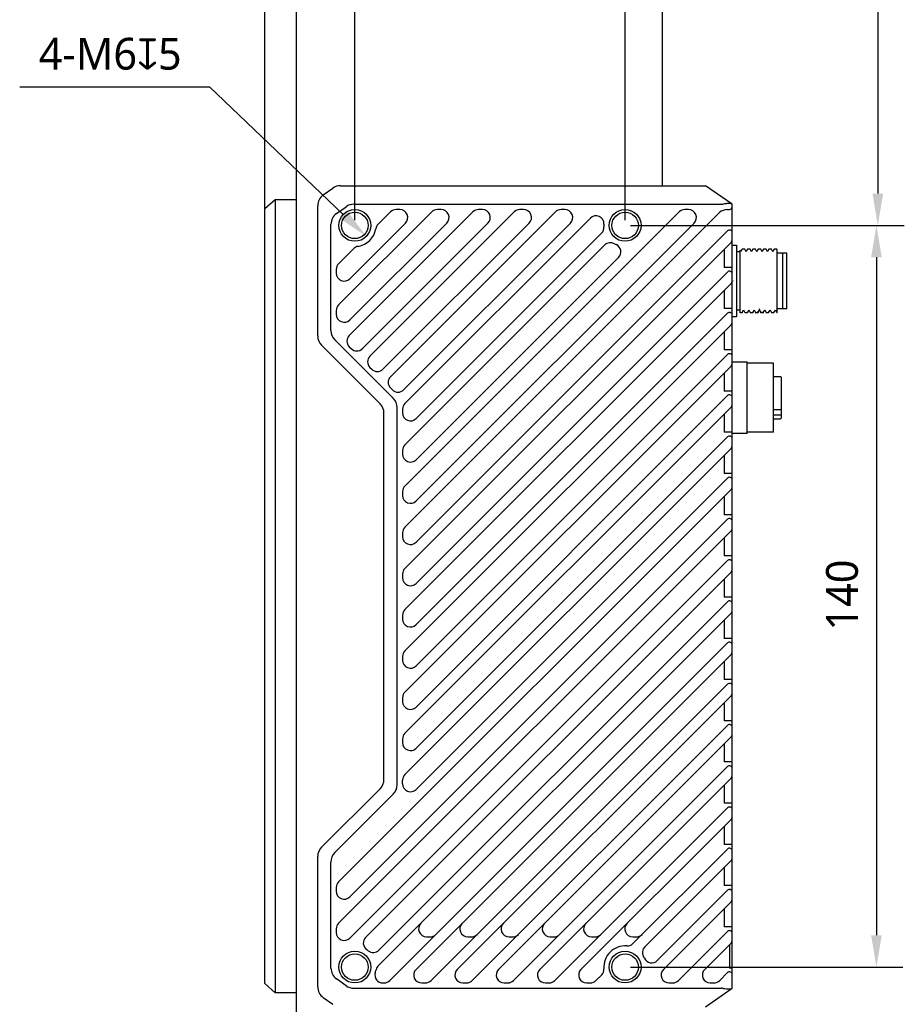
# Model space of a CAD drawing. Header units: millimetres. Extents: x 94 to 419, y 87 to 364.
# Tile 4 of 6: x 264 to 347, y 189 to 282. Entities that reach past the tile are written whole.
import ezdxf

# ---------------------------------------------------------------- set-up
doc = ezdxf.new("R2010")
doc.units = ezdxf.units.MM
doc.header["$LTSCALE"] = 32.67
doc.header["$PDMODE"] = 3
doc.header["$PDSIZE"] = 8
doc.layers.get('0').update_dxf_attribs({"linetype": 'CONTINUOUS'})
doc.layers.get('Defpoints').update_dxf_attribs({"linetype": 'CONTINUOUS'})
for name, color, linetype in [('00_COMPONENTS_1', 7, 'CONTINUOUS'), ('20_ALL_FEATURES', 7, 'CONTINUOUS'), ('51__DRAFT_DIMS', 7, 'CONTINUOUS')]:
    doc.layers.add(name, color=color, linetype=linetype)
doc.styles.get("Standard").update_dxf_attribs({"font": 'Roboto-Regular.ttf'})
doc.dimstyles.new('DIMSTYLE_1', dxfattribs={"dimtxt": 3, "dimasz": 3, "dimexe": 2.5, "dimexo": 0.5, "dimgap": 0.75, "dimtad": 1, "dimlfac": 2, "dimdsep": 46, "dimtxsty": 'STANDARD', "dimblk": '_FILLED', "dimblk1": '_FILLED', "dimblk2": '_FILLED', "dimcen": 0.09, "dimclrt": 3, "dimazin": 2, "dimtp": 0.3, "dimtm": 0.3, "dimtfac": 1, "dimtofl": 0, "dimtmove": 0, "dimatfit": 3, "dimldrblk": '_FILLED', "dimfxl": 1, "dimtolj": 1, "dimarcsym": 0})
doc.dimstyles.new('DIMSTYLE_3', dxfattribs={"dimtxt": 3, "dimasz": 3, "dimexe": 2.5, "dimexo": 0.5, "dimgap": 0.75, "dimtad": 1, "dimlfac": 2, "dimdsep": 46, "dimtxsty": 'STANDARD', "dimblk": '_FILLED', "dimblk1": '_FILLED', "dimblk2": '_FILLED', "dimcen": 0.09, "dimclrt": 3, "dimazin": 2, "dimtp": 0.2, "dimtm": 0.2, "dimtfac": 1, "dimtofl": 0, "dimtmove": 0, "dimatfit": 3, "dimldrblk": '_FILLED', "dimfxl": 1, "dimtolj": 1, "dimarcsym": 0})
doc.dimstyles.new('DIMSTYLE_4', dxfattribs={"dimtxt": 3, "dimasz": 3, "dimexe": 2.5, "dimexo": 0.5, "dimgap": 0.75, "dimtad": 1, "dimdec": 1, "dimlfac": 2, "dimdsep": 46, "dimtxsty": 'STANDARD', "dimblk": '_FILLED', "dimblk1": '_FILLED', "dimblk2": '_FILLED', "dimcen": 0.09, "dimclrt": 3, "dimazin": 2, "dimtp": 0.5, "dimtm": 0.5, "dimtfac": 1, "dimtdec": 1, "dimtofl": 0, "dimtmove": 0, "dimatfit": 3, "dimldrblk": '_FILLED', "dimfxl": 1, "dimtolj": 1, "dimarcsym": 0})
doc.dimstyles.new('DIMSTYLE_5', dxfattribs={"dimtxt": 3, "dimasz": 3, "dimexe": 2.5, "dimexo": 0.5, "dimgap": 0.75, "dimtad": 1, "dimlfac": 2, "dimdsep": 46, "dimtxsty": 'STANDARD', "dimblk": '_FILLED', "dimblk1": '_FILLED', "dimblk2": '_FILLED', "dimcen": 0.09, "dimclrt": 3, "dimazin": 2, "dimtp": 0.5, "dimtm": 0.5, "dimtfac": 1, "dimtofl": 0, "dimtmove": 0, "dimatfit": 3, "dimldrblk": '_FILLED', "dimfxl": 1, "dimtolj": 1, "dimarcsym": 0})
doc.dimstyles.new('DIMSTYLE_6', dxfattribs={"dimtxt": 3, "dimasz": 3, "dimexe": 2.5, "dimexo": 0.5, "dimtad": 1, "dimlfac": 2, "dimdsep": 46, "dimtxsty": 'STANDARD', "dimblk": '_FILLED', "dimblk1": '_FILLED', "dimblk2": '_FILLED', "dimcen": 0.09, "dimclrt": 3, "dimazin": 2, "dimtp": 0.1, "dimtm": 0.1, "dimtfac": 1, "dimtofl": 0, "dimtmove": 0, "dimatfit": 1, "dimldrblk": '_FILLED', "dimfxl": 1, "dimtolj": 1, "dimarcsym": 0})

# ---------------------------------------------------------------- blocks, each defined once
blk = doc.blocks.new('_FILLED')
at = {"color": 0, "linetype": 'ByBlock'}
blk.add_solid([(0, 0), (-1, 0.167), (-1, -0.167)], dxfattribs=at)
blk = doc.blocks.new('*D6')
at = {"layer": '51__DRAFT_DIMS', "color": 0, "lineweight": -2}
for p, q in [((286.864, 263.899), (286.864, 350.847)), ((295.364, 263.016), (295.364, 350.847)), ((289.864, 348.347), (292.364, 348.347))]:
    blk.add_line(p, q, dxfattribs=at)
at = {"layer": 'Defpoints', "color": 0}
for p in [(295.364, 348.347), (286.864, 263.399), (295.364, 262.516)]:
    blk.add_point(p, dxfattribs=at)
at = {"layer": '51__DRAFT_DIMS', "color": 0, "linetype": 'ByBlock', "lineweight": -2, "xscale": 3, "yscale": 3, "zscale": 3, "rotation": 180}
blk.add_blockref('_FILLED', (286.864, 348.347), dxfattribs=at)
at = {"layer": '51__DRAFT_DIMS', "color": 0, "linetype": 'ByBlock', "lineweight": -2, "xscale": 3, "yscale": 3, "zscale": 3}
blk.add_blockref('_FILLED', (295.364, 348.347), dxfattribs=at)
at = {"layer": '51__DRAFT_DIMS', "color": 3, "insert": (291.211, 353.097), "char_height": 3, "attachment_point": 2, "line_spacing_factor": 0.9}
blk.add_mtext('\\A1;17', dxfattribs=at)
blk = doc.blocks.new('*D7')
at = {"layer": '51__DRAFT_DIMS', "color": 0, "lineweight": -2}
for p, q in [((295.364, 263.016), (295.364, 350.787)), ((320.864, 263.016), (320.864, 350.787)), ((298.364, 348.287), (317.864, 348.287))]:
    blk.add_line(p, q, dxfattribs=at)
at = {"layer": 'Defpoints', "color": 0}
for p in [(320.864, 348.287), (295.364, 262.516), (320.864, 262.516)]:
    blk.add_point(p, dxfattribs=at)
at = {"layer": '51__DRAFT_DIMS', "color": 0, "linetype": 'ByBlock', "lineweight": -2, "xscale": 3, "yscale": 3, "zscale": 3, "rotation": 180}
blk.add_blockref('_FILLED', (295.364, 348.287), dxfattribs=at)
at = {"layer": '51__DRAFT_DIMS', "color": 0, "linetype": 'ByBlock', "lineweight": -2, "xscale": 3, "yscale": 3, "zscale": 3}
blk.add_blockref('_FILLED', (320.864, 348.287), dxfattribs=at)
at = {"layer": '51__DRAFT_DIMS', "color": 3, "insert": (307.989, 353.037), "char_height": 3, "attachment_point": 2, "line_spacing_factor": 0.9}
blk.add_mtext('\\A1;51', dxfattribs=at)
blk = doc.blocks.new('*D8')
at = {"layer": '51__DRAFT_DIMS', "color": 0, "lineweight": -2}
for p, q in [((320.085, 341.534), (347.204, 341.534)), ((344.704, 338.534), (344.704, 265.516)), ((321.364, 262.516), (347.204, 262.516))]:
    blk.add_line(p, q, dxfattribs=at)
at = {"layer": 'Defpoints', "color": 0}
for p in [(319.585, 341.534), (320.864, 262.516), (344.704, 262.516)]:
    blk.add_point(p, dxfattribs=at)
at = {"layer": '51__DRAFT_DIMS', "color": 0, "linetype": 'ByBlock', "lineweight": -2, "xscale": 3, "yscale": 3, "zscale": 3}
for p, rotation in [((344.704, 341.534), 90.00000018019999), ((344.704, 262.516), 270.0000001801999)]:
    blk.add_blockref('_FILLED', p, dxfattribs=dict(at, rotation=rotation))
at = {"layer": '51__DRAFT_DIMS', "color": 3, "insert": (339.954, 302.119), "char_height": 3, "attachment_point": 2, "rotation": 90, "line_spacing_factor": 0.9}
blk.add_mtext('\\A1;158', dxfattribs=at)
blk = doc.blocks.new('*D9')
at = {"layer": '51__DRAFT_DIMS', "color": 0, "lineweight": -2}
for p, q in [((321.364, 262.516), (347.075, 262.516)), ((344.575, 259.516), (344.575, 195.516)), ((321.364, 192.516), (347.075, 192.516))]:
    blk.add_line(p, q, dxfattribs=at)
at = {"layer": 'Defpoints', "color": 0}
for p in [(320.864, 262.516), (320.864, 192.516), (344.575, 192.516)]:
    blk.add_point(p, dxfattribs=at)
at = {"layer": '51__DRAFT_DIMS', "color": 0, "linetype": 'ByBlock', "lineweight": -2, "xscale": 3, "yscale": 3, "zscale": 3}
for p, rotation in [((344.575, 262.516), 90), ((344.575, 192.516), 270)]:
    blk.add_blockref('_FILLED', p, dxfattribs=dict(at, rotation=rotation))
at = {"layer": '51__DRAFT_DIMS', "color": 3, "insert": (339.825, 227.627), "char_height": 3, "attachment_point": 2, "rotation": 90, "line_spacing_factor": 0.9}
blk.add_mtext('\\A1;140', dxfattribs=at)
blk = doc.blocks.new('*D10')
at = {"layer": '51__DRAFT_DIMS', "color": 0, "lineweight": -2}
for p in [(263.749, 275.593), (294.279, 263.552)]:
    blk.add_line(p, (281.664, 275.593), dxfattribs=at)
at = {"layer": 'Defpoints', "color": 0}
for p in [(294.279, 263.552), (296.45, 261.48)]:
    blk.add_point(p, dxfattribs=at)
at = {"layer": '51__DRAFT_DIMS', "color": 0, "linetype": 'ByBlock', "lineweight": -2, "xscale": 3, "yscale": 3, "zscale": 3, "rotation": 316.3334296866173}
blk.add_blockref('_FILLED', (296.45, 261.48), dxfattribs=at)
at = {"layer": '51__DRAFT_DIMS', "color": 3, "insert": (279.027, 280.218), "char_height": 3, "attachment_point": 3, "line_spacing_factor": 0.9}
blk.add_mtext('\\A1;{4-M6{\\fgdt;x}5}', dxfattribs=at)

msp = doc.modelspace()

# ---------------------------------------------------------------- linework, layer by layer
at = {"layer": '00_COMPONENTS_1', "color": 7}
for p, q in [((292.3879, 265.3899), (293.2885, 266.0332)), ((294.0151, 266.266), (328.4645, 266.266)), ((330.9645, 264.516), (328.4645, 266.266)), ((291.8645, 252.0838), (291.8645, 264.3727)), ((293.6379, 263.6399), (294.5385, 264.2832)), ((295.265, 264.516), (329.9645, 264.516)), ((299.6151, 264.016), (299.2616, 264.016)), ((303.5051, 264.016), (303.1516, 264.016)), ((307.3951, 264.016), (307.0416, 264.016)), ((311.2851, 264.016), (310.9316, 264.016)), ((315.1751, 264.016), (314.8216, 264.016)), ((326.8451, 264.016), (326.4916, 264.016)), ((330.4851, 264.016), (330.7145, 264.016)), ((330.9645, 190.516), (330.9645, 264.516)), ((302.6212, 263.7963), (293.8342, 255.0092)), ((306.5112, 263.7963), (294.8405, 252.1255)), ((310.4012, 263.7963), (296.7855, 250.1805)), ((298.7312, 263.7963), (297.5502, 262.6152)), ((314.2912, 263.7963), (298.7305, 248.2355)), ((325.9612, 263.7963), (300.0842, 237.9192)), ((329.778, 263.7231), (300.0842, 234.0292)), ((317.5887, 263.2037), (300.0842, 245.6992)), ((293.1145, 252.6015), (293.1145, 262.6227)), ((294.8948, 257.485), (300.1455, 262.7357)), ((294.8948, 253.595), (304.0355, 262.7357)), ((296.0779, 250.8881), (307.9255, 262.7357)), ((298.0229, 248.9431), (311.8155, 262.7357)), ((299.9679, 246.9981), (315.7055, 262.7357)), ((301.1448, 236.505), (327.3755, 262.7357)), ((301.1448, 232.615), (330.5377, 262.0079)), ((301.1448, 244.285), (318.6517, 261.7919)), ((295.2652, 260.3303), (293.8342, 258.8992)), ((330.8913, 260.9463), (300.0842, 230.1392)), ((318.9468, 260.6719), (300.0842, 241.8092)), ((330.2145, 260.2696), (330.2145, 258.552)), ((301.1448, 240.395), (320.2398, 259.49)), ((293.6145, 258.3689), (293.6145, 258.0153)), ((330.9645, 258.552), (330.2145, 258.552)), ((301.1448, 228.725), (330.5377, 258.1179)), ((330.8913, 257.0563), (300.0842, 226.2492)), ((330.2145, 256.3796), (330.2145, 254.662)), ((330.9645, 254.662), (330.2145, 254.662)), ((293.6145, 254.4789), (293.6145, 254.1253)), ((301.1448, 224.835), (330.5377, 254.2279)), ((330.8913, 253.1663), (300.0842, 222.3592)), ((330.2145, 252.4896), (330.2145, 250.772)), ((297.7484, 245.6821), (292.2306, 251.1999)), ((298.9984, 246.1999), (293.4806, 251.7176)), ((294.8405, 251.0649), (295.0172, 250.8881)), ((301.1448, 220.945), (330.5377, 250.3379)), ((330.9645, 250.772), (330.2145, 250.772)), ((296.7855, 249.1199), (296.9622, 248.9431)), ((330.8913, 249.2763), (300.0842, 218.4692)), ((330.2145, 248.5996), (330.2145, 246.882)), ((298.7305, 247.1749), (298.9072, 246.9981)), ((301.1448, 217.055), (330.5377, 246.4479)), ((330.9645, 246.882), (330.2145, 246.882)), ((330.8913, 245.3863), (300.0842, 214.5792)), ((298.1145, 210.2338), (298.1145, 244.7982)), ((299.3645, 209.716), (299.3645, 245.316)), ((299.8645, 245.1689), (299.8645, 244.8153)), ((330.2145, 244.7096), (330.2145, 242.992)), ((330.9645, 242.992), (330.2145, 242.992)), ((301.1448, 213.165), (330.5377, 242.5579)), ((299.8645, 241.2789), (299.8645, 240.9253)), ((330.8913, 241.4963), (300.0842, 210.6892)), ((330.2145, 240.8196), (330.2145, 239.102)), ((330.9645, 239.102), (330.2145, 239.102)), ((301.1448, 209.275), (330.5377, 238.6679)), ((330.8913, 237.6063), (293.8342, 200.5492)), ((299.8645, 237.3889), (299.8645, 237.0353)), ((330.2145, 236.9296), (330.2145, 235.212)), ((330.9645, 235.212), (330.2145, 235.212)), ((294.8948, 199.135), (330.5377, 234.7779)), ((330.8913, 233.7163), (293.8342, 196.6592)), ((299.8645, 233.4989), (299.8645, 233.1453)), ((330.2145, 233.0396), (330.2145, 231.322)), ((294.8948, 195.245), (330.5377, 230.8879)), ((330.9645, 231.322), (330.2145, 231.322)), ((330.8913, 229.8263), (296.3834, 195.3184)), ((299.8645, 229.6089), (299.8645, 229.2553)), ((330.2145, 229.1496), (330.2145, 227.432)), ((297.6459, 194.1061), (330.5377, 226.9979)), ((330.9645, 227.432), (330.2145, 227.432)), ((330.8913, 225.9363), (297.5463, 192.5913)), ((299.8645, 225.7189), (299.8645, 225.3653)), ((330.2145, 225.2596), (330.2145, 223.542)), ((298.6655, 191.2357), (330.5377, 223.1079)), ((330.9645, 223.542), (330.2145, 223.542)), ((299.8645, 221.8289), (299.8645, 221.4753)), ((330.8913, 222.0463), (301.1412, 192.2963)), ((330.2145, 221.3696), (330.2145, 219.652)), ((330.9645, 219.652), (330.2145, 219.652)), ((302.5555, 191.2357), (330.5377, 219.2179)), ((299.8645, 217.9389), (299.8645, 217.5853)), ((330.8913, 218.1563), (305.0312, 192.2963)), ((330.2145, 217.4796), (330.2145, 215.762)), ((330.9645, 215.762), (330.2145, 215.762)), ((306.4455, 191.2357), (330.5377, 215.3279)), ((299.8645, 214.0489), (299.8645, 213.6953)), ((330.8913, 214.2663), (308.9212, 192.2963)), ((330.2145, 213.5896), (330.2145, 211.872)), ((310.3355, 191.2357), (330.5377, 211.4379)), ((330.9645, 211.872), (330.2145, 211.872)), ((299.8645, 209.8053), (299.8645, 210.1589)), ((330.8913, 210.3763), (312.8112, 192.2963)), ((292.2306, 203.8321), (297.7484, 209.3499)), ((330.2145, 209.6996), (330.2145, 207.982)), ((293.4806, 203.3143), (298.9984, 208.8321)), ((314.2255, 191.2357), (330.5377, 207.5479)), ((330.9645, 207.982), (330.2145, 207.982)), ((330.8913, 206.4863), (316.7012, 192.2963)), ((330.2145, 205.8096), (330.2145, 204.092)), ((321.6072, 194.7274), (330.5377, 203.6579)), ((330.9645, 204.092), (330.2145, 204.092)), ((291.8645, 190.6593), (291.8645, 202.9482)), ((293.1145, 192.4093), (293.1145, 202.4305)), ((330.8913, 202.5963), (322.7159, 194.421)), ((330.2145, 201.9196), (330.2145, 200.202)), ((293.6145, 200.0189), (293.6145, 199.6653)), ((330.9645, 200.202), (330.2145, 200.202)), ((323.8968, 193.127), (330.5377, 199.7679)), ((330.8913, 198.7063), (324.4812, 192.2963)), ((330.2145, 198.0296), (330.2145, 196.312)), ((293.6145, 196.1289), (293.6145, 195.7753)), ((330.9645, 196.312), (330.2145, 196.312)), ((302.1316, 195.366), (302.4851, 195.366)), ((306.0216, 195.366), (306.3751, 195.366)), ((309.9116, 195.366), (310.2651, 195.366)), ((313.8016, 195.366), (314.1551, 195.366)), ((317.6916, 195.366), (318.0451, 195.366)), ((321.5816, 195.366), (321.9351, 195.366)), ((325.8955, 191.2357), (330.5377, 195.8779)), ((330.8913, 194.8163), (328.3712, 192.2963)), ((330.7145, 194.6396), (330.7145, 192.422)), ((330.9645, 192.422), (330.7145, 192.422)), ((318.1155, 191.2357), (318.653, 191.7732)), ((329.7855, 191.2357), (330.5377, 191.9879)), ((294.5385, 190.7488), (293.6379, 191.3921)), ((298.0102, 191.016), (298.1351, 191.016)), ((301.6716, 191.016), (302.0251, 191.016)), ((305.5616, 191.016), (305.9151, 191.016)), ((309.4516, 191.016), (309.8051, 191.016)), ((313.3416, 191.016), (313.6951, 191.016)), ((317.2316, 191.016), (317.5851, 191.016)), ((325.0116, 191.016), (325.3651, 191.016)), ((328.9016, 191.016), (329.2551, 191.016)), ((292.3879, 189.6421), (293.2885, 188.9988)), ((295.265, 190.516), (329.9645, 190.516)), ((328.4645, 188.766), (330.9645, 190.516))]:
    msp.add_line(p, q, dxfattribs=at)
for centre, radius in [((295.3645, 262.516), 1.5), ((320.8645, 262.516), 1.5), ((295.3645, 262.516), 1.25), ((320.8645, 262.516), 1.25), ((295.3645, 192.516), 1.5), ((295.3645, 192.516), 1.25), ((320.8645, 192.516), 1.5), ((320.8645, 192.516), 1.25)]:
    msp.add_circle(centre, radius, dxfattribs=at)
for centre, radius, start, end in [((294.0151, 265.016), 1.25, 90, 125.537678), ((293.1145, 264.3727), 1.25, 125.537678, 180), ((295.2651, 263.2659), 1.2501, 90.004206, 125.536781), ((299.2616, 263.266), 0.75, 90, 135), ((299.6151, 263.266), 0.75, 315, 90), ((303.1516, 263.266), 0.75, 90, 135), ((303.5051, 263.266), 0.75, 315, 90), ((307.0416, 263.266), 0.75, 90, 135), ((307.3951, 263.266), 0.75, 315, 90), ((310.9316, 263.266), 0.75, 90, 135), ((311.2851, 263.266), 0.75, 315, 90), ((314.8216, 263.266), 0.75, 90, 135), ((315.1751, 263.266), 0.75, 315, 90), ((326.4916, 263.266), 0.75, 90, 135), ((326.8451, 263.266), 0.75, 315, 90), ((330.4851, 263.016), 1, 90, 135), ((330.7145, 264.266), 0.25, 270, 360), ((294.3646, 262.6226), 1.2502, 125.541375, 179.996411), ((318.119, 262.6734), 0.75, 356.718376, 135), ((295.3645, 262.516), 2, 279.018831, 350.981169), ((298.0805, 262.0849), 0.75, 135, 170.981169), ((318.1213, 262.3222), 0.75, 315, 4.041235), ((320.8645, 262.516), 2, 176.718376, 184.041235), ((330.7145, 261.8311), 0.25, 0, 135), ((295.7956, 259.8), 0.75, 99.018831, 135), ((319.4772, 260.1416), 0.75, 59.703077, 135), ((320.8645, 262.516), 2, 239.703077, 245.164643), ((319.7095, 260.0203), 0.75, 315, 65.164643), ((330.7145, 261.1231), 0.25, 315, 360), ((294.3645, 258.3689), 0.75, 135, 180), ((294.3645, 258.0153), 0.75, 180, 315), ((330.7145, 257.9411), 0.25, 0, 135), ((330.7145, 257.2331), 0.25, 315, 360), ((294.3645, 254.4789), 0.75, 135, 180), ((294.3645, 254.1253), 0.75, 180, 315), ((330.7145, 254.0511), 0.25, 0, 135), ((330.7145, 253.3431), 0.25, 315, 360), ((293.1145, 252.0838), 1.25, 180, 225), ((294.3645, 252.6015), 1.25, 179.999967, 224.999969), ((295.3708, 251.5952), 0.75, 135, 225), ((295.5476, 251.4184), 0.75, 225, 315), ((297.3158, 249.6502), 0.75, 135, 225), ((330.7145, 250.1611), 0.25, 0, 135), ((330.7145, 249.4531), 0.25, 315, 360), ((297.4926, 249.4734), 0.75, 225, 315), ((299.2608, 247.7052), 0.75, 135, 225), ((299.4376, 247.5284), 0.75, 225, 315), ((330.7145, 246.2711), 0.25, 0, 135), ((296.8645, 244.7982), 1.25, 0, 45), ((298.1145, 245.316), 1.25, 0.000028, 44.999972), ((300.6145, 245.1689), 0.75, 135, 180), ((330.7145, 245.5631), 0.25, 315, 360), ((300.6145, 244.8153), 0.75, 180, 315), ((330.7145, 242.3811), 0.25, 0, 135), ((300.6145, 241.2789), 0.75, 135, 180), ((330.7145, 241.6731), 0.25, 315, 360), ((300.6145, 240.9253), 0.75, 180, 315), ((300.6145, 237.3889), 0.75, 135, 180), ((330.7145, 238.4911), 0.25, 0, 135), ((300.6145, 237.0353), 0.75, 180, 315), ((330.7145, 237.7831), 0.25, 315, 360), ((330.7145, 234.6011), 0.25, 0, 135), ((300.6145, 233.4989), 0.75, 135, 180), ((330.7145, 233.8931), 0.25, 315, 360), ((300.6145, 233.1453), 0.75, 180, 315), ((330.7145, 230.7111), 0.25, 0, 135), ((300.6145, 229.6089), 0.75, 135, 180), ((330.7145, 230.0031), 0.25, 315, 360), ((300.6145, 229.2553), 0.75, 180, 315), ((330.7145, 226.8211), 0.25, 0, 135), ((300.6145, 225.7189), 0.75, 135, 180), ((330.7145, 226.1131), 0.25, 315, 360), ((300.6145, 225.3653), 0.75, 180, 315), ((330.7145, 222.9311), 0.25, 0, 135), ((300.6145, 221.8289), 0.75, 135, 180), ((330.7145, 222.2231), 0.25, 315, 360), ((300.6145, 221.4753), 0.75, 180, 315), ((300.6145, 217.9389), 0.75, 135, 180), ((330.7145, 219.0411), 0.25, 0, 135), ((300.6145, 217.5853), 0.75, 180, 315), ((330.7145, 218.3331), 0.25, 315, 360), ((330.7145, 215.1511), 0.25, 0, 135), ((300.6145, 214.0489), 0.75, 135, 180), ((330.7145, 214.4431), 0.25, 315, 360), ((300.6145, 213.6953), 0.75, 180, 315), ((330.7145, 211.2611), 0.25, 0, 135), ((296.8645, 210.2338), 1.25, 315, 360), ((300.6145, 210.1589), 0.75, 135, 180), ((330.7145, 210.5531), 0.25, 315, 360), ((298.1144, 209.716), 1.25, 315.000739, 359.999261), ((300.6145, 209.8053), 0.75, 180, 315), ((330.7145, 207.3711), 0.25, 0, 135), ((330.7145, 206.6631), 0.25, 315, 360), ((293.1145, 202.9482), 1.25, 135, 180), ((330.7145, 203.4811), 0.25, 0, 135), ((294.3645, 202.4305), 1.25, 135.000031, 180.000033), ((330.7145, 202.7731), 0.25, 315, 360), ((294.3645, 200.0189), 0.75, 135, 180), ((330.7145, 199.5911), 0.25, 0, 135), ((294.3645, 199.6653), 0.75, 180, 315), ((330.7145, 198.8831), 0.25, 315, 360), ((294.3645, 196.1289), 0.75, 135, 180), ((302.1316, 196.116), 0.75, 135, 270), ((306.0216, 196.116), 0.75, 135, 270), ((309.9116, 196.116), 0.75, 135, 270), ((313.8016, 196.116), 0.75, 135, 270), ((317.6916, 196.116), 0.75, 135, 270), ((321.5816, 196.116), 0.75, 135, 270), ((294.3645, 195.7753), 0.75, 180, 315), ((296.9137, 194.7881), 0.75, 135, 235.712557), ((302.4851, 196.116), 0.75, 270, 315), ((306.3751, 196.116), 0.75, 270, 315), ((310.2651, 196.116), 0.75, 270, 315), ((314.1551, 196.116), 0.75, 270, 315), ((318.0451, 196.116), 0.75, 270, 315), ((321.9351, 196.116), 0.75, 270, 315), ((330.7145, 195.7011), 0.25, 0, 135), ((320.8645, 192.516), 2, 85.569738, 184.430262), ((321.0769, 195.2578), 0.75, 265.569738, 315), ((323.2462, 193.8907), 0.75, 135, 209.992084), ((330.7145, 194.9931), 0.25, 315, 360), ((295.3645, 192.516), 2, 50.449758, 55.712557), ((297.1156, 194.6364), 0.75, 230.449758, 315), ((320.8645, 192.516), 2, 24.521151, 29.992084), ((323.3665, 193.6573), 0.75, 204.521151, 315), ((294.3646, 192.4093), 1.2502, 180.003592, 234.458628), ((298.0766, 192.061), 0.75, 135, 170.476589), ((298.0102, 191.766), 0.75, 164.17338, 270), ((295.3645, 192.516), 2, 344.17338, 350.476589), ((301.6716, 191.766), 0.75, 135, 270), ((305.5616, 191.766), 0.75, 135, 270), ((309.4516, 191.766), 0.75, 135, 270), ((313.3416, 191.766), 0.75, 135, 270), ((317.2316, 191.766), 0.75, 135, 270), ((318.1227, 192.3036), 0.75, 315, 4.430262), ((325.0116, 191.766), 0.75, 135, 270), ((328.9016, 191.766), 0.75, 135, 270), ((330.7145, 191.8111), 0.25, 0, 135), ((293.1145, 190.6593), 1.25, 180, 234.462322), ((295.2651, 191.7661), 1.2501, 234.463245, 269.995768), ((298.1351, 191.766), 0.75, 270, 315), ((302.0251, 191.766), 0.75, 270, 315), ((305.9151, 191.766), 0.75, 270, 315), ((309.8051, 191.766), 0.75, 270, 315), ((313.6951, 191.766), 0.75, 270, 315), ((317.5851, 191.766), 0.75, 270, 315), ((325.3651, 191.766), 0.75, 270, 315), ((329.2551, 191.766), 0.75, 270, 315)]:
    msp.add_arc(centre, radius, start, end, dxfattribs=at)
for centre, start_param, end_param in [((329.9645, 265.391), -1.5707963, -1.420226), ((329.9645, 189.641), 1.420226, 1.5707963)]:
    msp.add_ellipse(centre, major_axis=(1, 0), ratio=0.875, start_param=start_param, end_param=end_param, dxfattribs=at)
for points, knots in [([(330.9334, 264.5377), (330.9195, 264.5475), (330.8826, 264.5636), (330.816, 264.578), (330.7314, 264.5851), (330.6306, 264.5846), (330.5157, 264.5769), (330.3419, 264.558), (330.2072, 264.5382), (330.1145, 264.5259)], [0, 0, 0, 0, 0.0616073, 0.1432649, 0.2456957, 0.3678976, 0.5076482, 0.6619174, 1, 1, 1, 1]), ([(330.1145, 190.5061), (330.2072, 190.4938), (330.3419, 190.474), (330.5157, 190.4551), (330.6306, 190.4474), (330.7314, 190.4469), (330.816, 190.454), (330.8826, 190.4683), (330.9195, 190.4845), (330.9334, 190.4943)], [0, 0, 0, 0, 0.3380835, 0.492354, 0.6321053, 0.7543071, 0.8567369, 0.9383932, 1, 1, 1, 1])]:
    msp.add_open_spline(points, degree=3, knots=knots, dxfattribs=at)
at = {"layer": '20_ALL_FEATURES', "color": 7}
for p, q in [((289.8645, 118.8996), (289.8645, 336.1324)), ((324.3645, 336.1324), (324.3645, 266.266)), ((287.8645, 264.9372), (286.8645, 264.0712)), ((287.8645, 264.9372), (287.8645, 190.0948)), ((289.8645, 264.9372), (287.8645, 264.9372)), ((286.8645, 190.9608), (286.8645, 264.0712)), ((330.9645, 260.641), (331.3645, 260.641)), ((331.3645, 260.641), (331.3645, 253.891)), ((331.9184, 260.2625), (331.792, 260.0438)), ((332.1619, 260.266), (331.9225, 260.266)), ((332.2959, 260.037), (332.1652, 260.2632)), ((332.4184, 260.2626), (332.292, 260.0438)), ((332.6619, 260.266), (332.4224, 260.266)), ((332.796, 260.037), (332.6652, 260.2632)), ((332.9183, 260.2625), (332.792, 260.0439)), ((333.1619, 260.266), (332.9224, 260.266)), ((333.296, 260.037), (333.1652, 260.2632)), ((333.4183, 260.2624), (333.292, 260.0438)), ((333.6619, 260.266), (333.4225, 260.266)), ((333.7959, 260.0369), (333.6651, 260.2632)), ((333.9184, 260.2625), (333.7919, 260.0438)), ((334.1619, 260.266), (333.9224, 260.266)), ((334.2959, 260.037), (334.1652, 260.2632)), ((334.4183, 260.2625), (334.292, 260.0438)), ((334.6619, 260.266), (334.4224, 260.266)), ((334.796, 260.037), (334.6652, 260.2632)), ((334.9184, 260.2625), (334.792, 260.0438)), ((335.1619, 260.266), (334.9225, 260.266)), ((335.1619, 260.266), (335.1613, 260.2659)), ((335.2145, 260.1779), (335.1653, 260.2631)), ((331.7145, 260.016), (331.3645, 260.016)), ((331.7145, 254.266), (331.7145, 260.1779)), ((331.796, 260.037), (331.7145, 260.1779)), ((335.2145, 254.266), (335.2145, 260.1779)), ((335.6645, 259.891), (335.2145, 259.891)), ((335.7145, 259.841), (335.6645, 259.891)), ((335.7145, 259.891), (335.7145, 254.641)), ((336.1145, 259.891), (335.7145, 259.891)), ((336.1145, 254.641), (336.1145, 259.891)), ((331.0736, 257.266), (331.0729, 257.2864)), ((335.7145, 254.691), (335.6645, 254.641)), ((331.3645, 253.891), (330.9645, 253.891)), ((331.7145, 254.516), (331.3645, 254.516)), ((331.8975, 254.266), (331.7145, 254.266)), ((331.9013, 254.2856), (332.042, 254.529)), ((331.9093, 254.2994), (331.9069, 254.2873)), ((332.038, 254.5358), (332.1742, 254.3002)), ((332.3974, 254.266), (332.1861, 254.266)), ((332.4013, 254.2856), (332.5419, 254.5289)), ((332.4092, 254.2992), (332.4066, 254.2862)), ((332.538, 254.5357), (332.6743, 254.3)), ((332.8975, 254.266), (332.6861, 254.266)), ((332.9013, 254.2856), (333.0419, 254.5289)), ((332.9093, 254.2993), (332.9069, 254.2873)), ((333.0379, 254.5358), (333.1743, 254.3)), ((333.3975, 254.266), (333.1861, 254.266)), ((333.4017, 254.2861), (333.542, 254.5289)), ((333.4092, 254.2991), (333.4069, 254.2871)), ((333.538, 254.5357), (333.6742, 254.3001)), ((333.8974, 254.266), (333.6861, 254.266)), ((333.9013, 254.2855), (334.042, 254.5289)), ((333.9092, 254.2991), (333.9068, 254.2871)), ((334.038, 254.5358), (334.1742, 254.3)), ((334.3975, 254.266), (334.1861, 254.266)), ((334.4013, 254.2856), (334.542, 254.5289)), ((334.4093, 254.2993), (334.4069, 254.2875)), ((334.5379, 254.5359), (334.6742, 254.3001)), ((334.8974, 254.266), (334.6861, 254.266)), ((334.9013, 254.2856), (335.042, 254.529)), ((334.9093, 254.2994), (334.907, 254.288)), ((335.038, 254.5359), (335.1742, 254.3002)), ((335.2145, 254.266), (335.1861, 254.266)), ((335.6645, 254.641), (335.2145, 254.641)), ((336.1145, 254.641), (335.7145, 254.641)), ((330.9645, 249.641), (332.3646, 249.641)), ((332.3645, 242.891), (332.3645, 249.641)), ((334.8645, 249.516), (332.3645, 249.516)), ((334.8645, 243.016), (334.8645, 249.516)), ((334.8645, 248.266), (335.5145, 248.266)), ((335.6145, 248.166), (335.5145, 248.266)), ((335.6145, 244.366), (335.6145, 248.166)), ((335.5145, 245.1004), (334.8645, 245.1004)), ((334.8645, 244.6408), (335.5145, 244.6408)), ((335.6145, 245.1721), (335.5145, 245.1004)), ((335.5145, 244.6408), (335.6145, 244.7125)), ((334.8645, 244.266), (335.5145, 244.266)), ((335.6145, 244.366), (335.5145, 244.266)), ((332.3645, 242.891), (330.9645, 242.891)), ((334.8645, 243.016), (332.3645, 243.016)), ((286.8645, 190.9608), (287.8645, 190.0948)), ((289.8645, 190.0948), (287.8645, 190.0948))]:
    msp.add_line(p, q, dxfattribs=at)
for centre, radius, start, end in [((336.4149, 254.6443), 2.7633, 185.1905, 185.347142), ((336.051, 254.6101), 2.3978, 185.344674, 185.740805)]:
    msp.add_arc(centre, radius, start, end, dxfattribs=at)
for points, knots in [([(331.9184, 260.2625), (331.9188, 260.263), (331.9197, 260.2645), (331.9213, 260.266), (331.9225, 260.266)], [0, 0, 0, 0, 0.3365121, 1, 1, 1, 1]), ([(332.1652, 260.2632), (332.165, 260.2636), (332.1642, 260.2648), (332.1629, 260.266), (332.1619, 260.266)], [0, 0, 0, 0, 0.3352695, 1, 1, 1, 1]), ([(332.4184, 260.2626), (332.4187, 260.2631), (332.4196, 260.2645), (332.4212, 260.266), (332.4224, 260.266)], [0, 0, 0, 0, 0.3357635, 1, 1, 1, 1]), ([(332.6652, 260.2632), (332.665, 260.2636), (332.6642, 260.2648), (332.6629, 260.266), (332.6619, 260.266)], [0, 0, 0, 0, 0.3352275, 1, 1, 1, 1]), ([(332.9184, 260.2625), (332.9187, 260.263), (332.9196, 260.2645), (332.9212, 260.266), (332.9224, 260.266)], [0, 0, 0, 0, 0.3353143, 1, 1, 1, 1]), ([(333.1652, 260.2632), (333.165, 260.2636), (333.1642, 260.2648), (333.1629, 260.266), (333.1619, 260.266)], [0, 0, 0, 0, 0.3352437, 1, 1, 1, 1]), ([(333.4183, 260.2624), (333.4187, 260.263), (333.4196, 260.2645), (333.4212, 260.266), (333.4225, 260.266)], [0, 0, 0, 0, 0.3362367, 1, 1, 1, 1]), ([(333.6652, 260.2632), (333.6649, 260.2636), (333.6641, 260.2648), (333.6629, 260.266), (333.6619, 260.266)], [0, 0, 0, 0, 0.3363682, 1, 1, 1, 1]), ([(333.9184, 260.2625), (333.9187, 260.263), (333.9196, 260.2645), (333.9212, 260.266), (333.9224, 260.266)], [0, 0, 0, 0, 0.3352194, 1, 1, 1, 1]), ([(334.1652, 260.2632), (334.1649, 260.2636), (334.1642, 260.2648), (334.1629, 260.266), (334.1619, 260.266)], [0, 0, 0, 0, 0.335862, 1, 1, 1, 1]), ([(334.4183, 260.2625), (334.4186, 260.263), (334.4196, 260.2645), (334.4212, 260.266), (334.4224, 260.266)], [0, 0, 0, 0, 0.3359829, 1, 1, 1, 1]), ([(334.6652, 260.2632), (334.665, 260.2636), (334.6642, 260.2648), (334.6629, 260.266), (334.6619, 260.266)], [0, 0, 0, 0, 0.335242, 1, 1, 1, 1]), ([(334.9184, 260.2625), (334.9187, 260.263), (334.9196, 260.2645), (334.9212, 260.266), (334.9225, 260.266)], [0, 0, 0, 0, 0.3362803, 1, 1, 1, 1]), ([(335.1653, 260.2631), (335.165, 260.2635), (335.1642, 260.2648), (335.1629, 260.266), (335.1619, 260.266)], [0, 0, 0, 0, 0.3355166, 1, 1, 1, 1]), ([(331.9069, 254.2873), (331.9057, 254.2819), (331.9039, 254.2749), (331.9006, 254.2677), (331.8984, 254.266), (331.8975, 254.266)], [0, 0, 0, 0, 0.6938854, 0.8872188, 1, 1, 1, 1]), ([(332.1771, 254.2855), (332.1783, 254.2805), (332.18, 254.2741), (332.1832, 254.2675), (332.1853, 254.266), (332.1861, 254.266)], [0, 0, 0, 0, 0.6903111, 0.8842547, 1, 1, 1, 1]), ([(332.4066, 254.2862), (332.4055, 254.2811), (332.4037, 254.2744), (332.4004, 254.2676), (332.3983, 254.266), (332.3974, 254.266)], [0, 0, 0, 0, 0.6918262, 0.8855122, 1, 1, 1, 1]), ([(332.6773, 254.2848), (332.6784, 254.28), (332.6801, 254.2738), (332.6833, 254.2675), (332.6853, 254.266), (332.6861, 254.266)], [0, 0, 0, 0, 0.6890202, 0.8831797, 1, 1, 1, 1]), ([(332.9069, 254.2873), (332.9057, 254.2819), (332.9039, 254.2749), (332.9005, 254.2677), (332.8984, 254.266), (332.8975, 254.266)], [0, 0, 0, 0, 0.6938082, 0.8871544, 1, 1, 1, 1]), ([(333.1772, 254.2849), (333.1784, 254.2801), (333.18, 254.2739), (333.1833, 254.2675), (333.1853, 254.266), (333.1861, 254.266)], [0, 0, 0, 0, 0.6892447, 0.8833739, 1, 1, 1, 1]), ([(333.4017, 254.2861), (333.4009, 254.2849), (333.3996, 254.2828), (333.3968, 254.2831), (333.3952, 254.2846), (333.3936, 254.2871), (333.3921, 254.2907), (333.3905, 254.2953), (333.3883, 254.3038), (333.3856, 254.3171), (333.3825, 254.3365), (333.3794, 254.3603), (333.3775, 254.3777), (333.3765, 254.3871)], [0, 0, 0, 0, 0.0386885, 0.0525924, 0.0705014, 0.0959255, 0.130124, 0.1735938, 0.2265666, 0.3614464, 0.5352871, 0.7482056, 1, 1, 1, 1]), ([(333.3975, 254.266), (333.3964, 254.266), (333.394, 254.2682), (333.3903, 254.277), (333.3858, 254.2964), (333.381, 254.3289), (333.3781, 254.3551), (333.3766, 254.3702)], [0, 0, 0, 0, 0.0286419, 0.0802986, 0.2687883, 0.5753422, 1, 1, 1, 1]), ([(333.4069, 254.2871), (333.4057, 254.2817), (333.4039, 254.2748), (333.4005, 254.2677), (333.3984, 254.266), (333.3975, 254.266)], [0, 0, 0, 0, 0.6934625, 0.8868619, 1, 1, 1, 1]), ([(333.5209, 254.6284), (333.5222, 254.6168), (333.5247, 254.5961), (333.5288, 254.5689), (333.5328, 254.5496), (333.536, 254.5393), (333.538, 254.5357)], [0, 0, 0, 0, 0.3717236, 0.662198, 0.8712551, 1, 1, 1, 1]), ([(333.6761, 254.2902), (333.6738, 254.3012), (333.6698, 254.3278), (333.6668, 254.3546), (333.6652, 254.3702)], [0, 0, 0, 0, 0.4151072, 1, 1, 1, 1]), ([(333.6861, 254.266), (333.6852, 254.266), (333.6828, 254.268), (333.6792, 254.2761), (333.6773, 254.2841), (333.6761, 254.2902)], [0, 0, 0, 0, 0.1088733, 0.301477, 1, 1, 1, 1]), ([(333.9068, 254.2871), (333.9056, 254.2817), (333.9039, 254.2748), (333.9005, 254.2677), (333.8983, 254.266), (333.8974, 254.266)], [0, 0, 0, 0, 0.6935637, 0.8869569, 1, 1, 1, 1]), ([(334.1771, 254.2854), (334.1783, 254.2805), (334.1799, 254.2741), (334.1832, 254.2675), (334.1853, 254.266), (334.1861, 254.266)], [0, 0, 0, 0, 0.69025, 0.8841988, 1, 1, 1, 1]), ([(334.4069, 254.2875), (334.4057, 254.282), (334.4039, 254.2749), (334.4006, 254.2677), (334.3984, 254.266), (334.3975, 254.266)], [0, 0, 0, 0, 0.6941303, 0.8874232, 1, 1, 1, 1]), ([(334.6771, 254.2853), (334.6783, 254.2804), (334.68, 254.274), (334.6832, 254.2675), (334.6853, 254.266), (334.6861, 254.266)], [0, 0, 0, 0, 0.6899843, 0.8839771, 1, 1, 1, 1]), ([(334.907, 254.288), (334.9058, 254.2824), (334.904, 254.2752), (334.9006, 254.2678), (334.8984, 254.266), (334.8974, 254.266)], [0, 0, 0, 0, 0.6950696, 0.8882184, 1, 1, 1, 1]), ([(335.1767, 254.2875), (335.1779, 254.282), (335.1796, 254.275), (335.183, 254.2677), (335.1852, 254.266), (335.1861, 254.266)], [0, 0, 0, 0, 0.6942073, 0.8874746, 1, 1, 1, 1])]:
    msp.add_open_spline(points, degree=3, knots=knots, dxfattribs=at)

# ---------------------------------------------------------------- dimensions: what is measured, and where the dimension line sits
at = {"layer": '51__DRAFT_DIMS', "color": 4}
for base, p1, p2, dimstyle, picture, middle in [((295.3645, 348.347), (286.8645, 263.3985), (295.3645, 262.516), 'DIMSTYLE_3', '*D6', (291.2112, 348.347)), ((320.8645, 348.2874), (295.3645, 262.516), (320.8645, 262.516), 'DIMSTYLE_1', '*D7', (307.9885, 348.2874))]:
    dim = msp.add_linear_dim(base=base, p1=p1, p2=p2, dimstyle=dimstyle, dxfattribs=at)
    dim.commit()
    dim.dimension.update_dxf_attribs({"geometry": picture, "text_midpoint": middle, "dimtype": 160})
for base, p1, p2, dimstyle, picture, middle in [((344.7037, 262.516), (319.5855, 341.5341), (320.8645, 262.516), 'DIMSTYLE_4', '*D8', (344.7037, 302.1188)), ((344.5753, 192.516), (320.8645, 262.516), (320.8645, 192.516), 'DIMSTYLE_5', '*D9', (344.5753, 227.6273))]:
    dim = msp.add_linear_dim(base=base, p1=p1, p2=p2, angle=270, dimstyle=dimstyle, dxfattribs=at)
    dim.commit()
    dim.dimension.update_dxf_attribs({"geometry": picture, "text_midpoint": middle, "dimtype": 160})
dim = msp.add_diameter_dim_2p(p1=(294.2794, 263.5517), p2=(296.4495, 261.4803), text='{4-M<>{\\fgdt;x}5}', dimstyle='DIMSTYLE_6', override={"dimtih": 1, "dimtoh": 1, "dimpost": '<>'}, dxfattribs=at)
dim.commit()
dim.dimension.update_dxf_attribs({"geometry": '*D10', "text_midpoint": (271.3884, 275.5932), "dimtype": 163})

doc.saveas('drawing.dxf')
